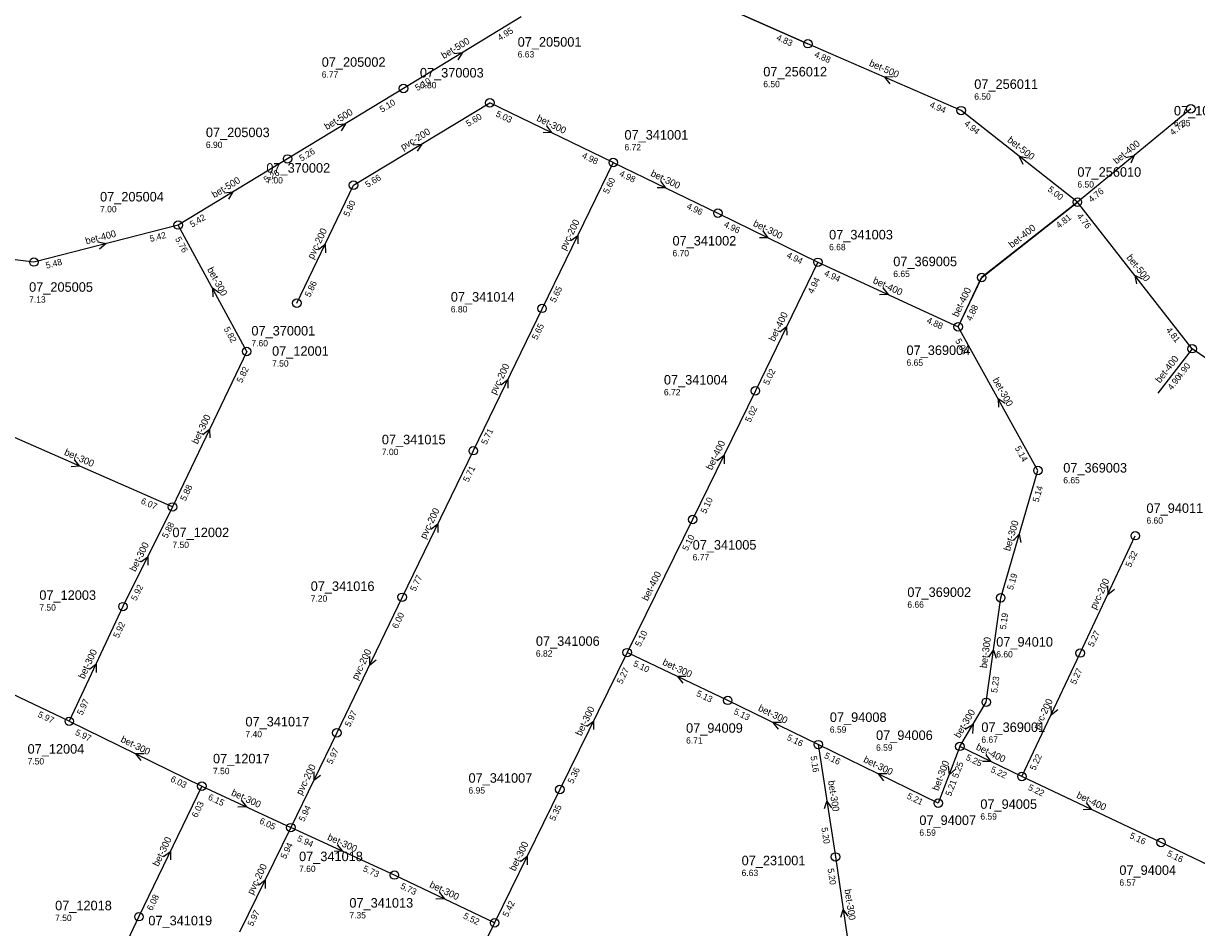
# Model space of a CAD drawing. Header units: metres. Extents: x 163992 to 165429, y 447924 to 449146.
# Tile 18 of 34: x 164883 to 165105, y 448095 to 448266. Entities that reach past the tile are written whole.
import ezdxf

# ---------------------------------------------------------------- set-up
doc = ezdxf.new("R2010")
doc.units = ezdxf.units.M

msp = doc.modelspace()

# ---------------------------------------------------------------- linework, layer by layer
at = {"layer": 'CON_BxH0x0mm', "linetype": 'Continuous'}
for points in [[(165031.501, 448261.841), (165004.539, 448273.811)], [(165082.396, 448231.912), (165064.315, 448217.686)], [(165059.876, 448208.349), (165064.315, 448217.686)]]:
    msp.add_lwpolyline(points, dxfattribs=at)
at = {"layer": 'CON_BxH200x200mm', "linetype": 'Continuous'}
for points in [[(164945.683, 448235.106), (164971.426, 448250.67)], [(164994.744, 448239.403), (164981.286, 448211.837)], [(164934.971, 448212.833), (164945.683, 448235.106)], [(164981.286, 448211.837), (164968.29, 448184.962)], [(164968.29, 448184.962), (164954.868, 448157.274)], [(165082.907, 448146.745), (165093.335, 448168.896)], [(164954.868, 448157.274), (164942.534, 448131.673)], [(165071.932, 448123.422), (165082.907, 448146.745)], [(164942.534, 448131.673), (164933.832, 448113.772)], [(164933.832, 448113.772), (164924.152, 448094.021)]]:
    msp.add_lwpolyline(points, dxfattribs=at)
at = {"layer": 'CON_BxH300x300mm', "linetype": 'Continuous'}
for points in [[(164994.744, 448239.403), (164971.426, 448250.67)], [(164994.744, 448239.403), (165014.501, 448229.832)], [(165014.501, 448229.832), (165033.398, 448220.555)], [(164925.495, 448203.705), (164912.557, 448227.59)], [(165074.954, 448181.231), (165059.876, 448208.349)], [(164925.495, 448203.705), (164911.467, 448174.329)], [(164911.467, 448174.329), (164876.422, 448189.719)], [(165067.916, 448157.164), (165074.954, 448181.231)], [(164911.467, 448174.329), (164902.126, 448155.511)], [(165065.18, 448137.44), (165067.916, 448157.164)], [(164902.126, 448155.511), (164891.976, 448133.844)], [(164891.976, 448133.844), (164854.398, 448151.741)], [(164997.357, 448146.822), (164984.625, 448120.963)], [(165016.352, 448137.798), (164997.357, 448146.822)], [(165033.456, 448129.448), (165016.352, 448137.798)], [(165060.203, 448129.113), (165065.18, 448137.44)], [(164891.976, 448133.844), (164917.03, 448121.587)], [(165056.122, 448118.373), (165033.456, 448129.448)], [(165033.456, 448129.448), (165036.695, 448108.221)], [(165060.203, 448129.113), (165056.122, 448118.373)], [(164917.03, 448121.587), (164905.142, 448096.943)], [(164917.03, 448121.587), (164933.832, 448113.772)], [(164984.625, 448120.963), (164972.33, 448095.766)], [(164953.395, 448104.801), (164933.832, 448113.772)], [(165036.695, 448108.221), (165039.604, 448088.457)], [(164972.33, 448095.766), (164953.395, 448104.801)], [(164905.142, 448096.943), (164895.174, 448075.921)], [(164972.33, 448095.766), (164960.46, 448071.65)]]:
    msp.add_lwpolyline(points, dxfattribs=at)
at = {"layer": 'CON_BxH400x400mm', "linetype": 'Continuous'}
for points in [[(165103.824, 448249.536), (165082.396, 448231.912)], [(165059.876, 448208.349), (165064.361, 448217.687), (165082.396, 448231.912)], [(164912.557, 448227.59), (164885.316, 448220.587)], [(164885.316, 448220.587), (164857.494, 448224.007)], [(165033.398, 448220.555), (165021.57, 448196.258)], [(165033.398, 448220.555), (165059.876, 448208.349)], [(165104.075, 448204.23), (165097.609, 448195.813)], [(165131.16, 448185.758), (165104.075, 448204.23)], [(165021.57, 448196.258), (165009.726, 448171.974)], [(165009.726, 448171.974), (164997.357, 448146.822)], [(165071.932, 448123.422), (165060.203, 448129.113)], [(165098.198, 448110.949), (165071.932, 448123.422)], [(165126.079, 448097.598), (165098.198, 448110.949)]]:
    msp.add_lwpolyline(points, dxfattribs=at)
at = {"layer": 'CON_BxH500x500mm', "linetype": 'Continuous'}
for points in [[(164977.349, 448266.933), (164955.106, 448253.367)], [(165060.446, 448249.198), (165031.501, 448261.841)], [(164955.106, 448253.367), (164933.22, 448240.074)], [(165082.396, 448231.912), (165060.446, 448249.198)], [(164933.22, 448240.074), (164912.557, 448227.59)], [(165104.075, 448204.23), (165082.396, 448231.912)]]:
    msp.add_lwpolyline(points, dxfattribs=at)
at = {"layer": 'CON_BxH600x600mm', "linetype": 'Continuous'}
msp.add_lwpolyline([(164993.31, 448284.998), (165004.539, 448273.812), (165031.501, 448261.841)], dxfattribs=at)
at = {"layer": 'NOD_inspectieput'}
for centre in [(165031.5, 448261.84), (164955.11, 448253.37), (164971.43, 448250.67), (165060.45, 448249.2), (165103.82, 448249.54), (164933.22, 448240.07), (164994.74, 448239.4), (164945.68, 448235.11), (165082.4, 448231.91), (165014.5, 448229.83), (164912.56, 448227.59), (164885.32, 448220.59), (165033.4, 448220.55), (164934.97, 448212.83), (164981.29, 448211.84), (165059.88, 448208.35), (164925.49, 448203.71), (165104.08, 448204.23), (165021.57, 448196.26), (164968.29, 448184.96), (165074.95, 448181.23), (164911.47, 448174.33), (165009.73, 448171.97), (165093.33, 448168.9), (164954.87, 448157.27), (165067.92, 448157.16), (164902.13, 448155.51), (164997.36, 448146.82), (165082.91, 448146.74), (165016.35, 448137.8), (165065.18, 448137.44), (164891.98, 448133.84), (164942.53, 448131.67), (165033.46, 448129.45), (165060.2, 448129.11), (165071.93, 448123.42), (164917.03, 448121.59), (164984.63, 448120.96), (165056.12, 448118.37), (164933.83, 448113.77), (165098.2, 448110.95), (165036.7, 448108.22), (164953.39, 448104.8), (164905.14, 448096.94), (164972.33, 448095.77)]:
    msp.add_circle(centre, 0.8, dxfattribs=at)
at = {"layer": 'NOD_kruisingsput'}
msp.add_circle((165064.32, 448217.69), 0.8, dxfattribs=at)
at = {"layer": 'PIJL'}
for points in [[(164964.62, 448260.01), (164966.23, 448260.15), (164965.37, 448258.79)], [(165047.58, 448255.6), (165045.97, 448255.52), (165047, 448254.28)], [(164942.56, 448246.59), (164944.16, 448246.72), (164943.31, 448245.36)], [(164982.1, 448246.31), (164983.09, 448245.04), (164981.48, 448245.01)], [(164956.95, 448242.76), (164958.55, 448242.89), (164957.69, 448241.53)], [(165073, 448240.23), (165071.42, 448240.55), (165072.11, 448239.1)], [(165091.54, 448240.37), (165093.11, 448240.72), (165092.46, 448239.25)], [(165003.64, 448235.89), (165004.62, 448234.62), (165003.01, 448234.6)], [(164921.28, 448233.7), (164922.89, 448233.83), (164922.03, 448232.47)], [(164986.74, 448224.64), (164988.02, 448225.62), (164988.03, 448224.01)], [(165022.97, 448226.47), (165023.95, 448225.19), (165022.34, 448225.18)], [(164897.36, 448224.43), (164898.94, 448224.09), (164897.72, 448223.03)], [(164939.05, 448222.98), (164940.33, 448223.97), (164940.35, 448222.36)], [(165094.69, 448217.38), (165093.24, 448218.07), (165093.56, 448216.49)], [(164920.34, 448214.72), (164919.03, 448215.65), (164919.08, 448214.04)], [(165045.63, 448215.71), (165046.64, 448214.45), (165045.03, 448214.4)], [(165026.21, 448207.43), (165027.48, 448208.41), (165027.5, 448206.8)], [(164973.51, 448197.42), (164974.79, 448198.4), (164974.81, 448196.79)], [(165068.74, 448193.88), (165067.41, 448194.79), (165067.49, 448193.18)], [(164917.21, 448188.03), (164918.48, 448189.02), (164918.51, 448187.41)], [(165014.37, 448183.14), (165015.65, 448184.12), (165015.66, 448182.51)], [(164892.92, 448183.26), (164893.94, 448182.02), (164892.34, 448181.94)], [(164960.3, 448170.14), (164961.58, 448171.12), (164961.6, 448169.51)], [(165070.34, 448168.02), (165071.43, 448169.2), (165071.72, 448167.61)], [(164905.51, 448163.95), (164906.8, 448164.92), (164906.8, 448163.31)], [(165088.08, 448159.43), (165088.12, 448157.82), (165089.39, 448158.82)], [(164948.68, 448146.08), (164948.7, 448144.47), (164949.97, 448145.46)], [(165065.64, 448145.97), (165066.55, 448147.3), (165067.06, 448145.78)], [(164895.79, 448143.68), (164897.05, 448144.68), (164897.09, 448143.07)], [(165008.46, 448142.34), (165006.85, 448142.31), (165007.85, 448141.04)], [(165077.38, 448136.69), (165077.42, 448135.08), (165078.68, 448136.08)], [(164989.71, 448132.92), (164990.99, 448133.89), (164991, 448132.28)], [(165026.51, 448133.64), (165024.9, 448133.62), (165025.88, 448132.34)], [(165061.22, 448132.34), (165062.69, 448133.28), (165062.56, 448131.54)], [(164906.11, 448127.73), (164904.5, 448127.72), (164905.48, 448126.44)], [(165065.09, 448127.54), (165066.07, 448126.27), (165064.46, 448126.25)], [(164938.17, 448124.33), (164938.18, 448122.72), (164939.46, 448123.7)], [(165046.4, 448123.93), (165044.79, 448123.91), (165045.77, 448122.63)], [(165058, 448125.34), (165058.16, 448123.74), (165059.35, 448124.83)], [(164924.43, 448118.94), (164925.43, 448117.68), (164923.82, 448117.63)], [(165036, 448117.52), (165035.08, 448118.83), (165034.58, 448117.3)], [(165084.07, 448118.45), (165085.07, 448117.19), (165083.46, 448117.15)], [(164942.6, 448110.54), (164943.61, 448109.29), (164942, 448109.23)], [(164909.81, 448108.28), (164911.09, 448109.27), (164911.11, 448107.66)], [(164977.2, 448107.39), (164978.48, 448108.36), (164978.49, 448106.75)], [(164927.71, 448102.92), (164928.99, 448103.9), (164929, 448102.29)], [(164961.87, 448101.55), (164962.86, 448100.28), (164961.25, 448100.25)], [(165039.07, 448097.02), (165038.15, 448098.34), (165037.65, 448096.81)]]:
    msp.add_lwpolyline(points, dxfattribs=at)

# ---------------------------------------------------------------- texts
at = {"layer": 'DMM_BxH200x200mm'}
for rotation, p in [(31.16, (164955.03, 448241.67)), (63.98, (164985.72, 448222.69)), (64.32, (164938.05, 448221.03)), (64.19, (164972.5, 448195.46)), (64.14, (164959.28, 448168.18)), (64.79, (165085.87, 448154.86)), (64.28, (164946.42, 448141.53)), (64.8, (165075.17, 448132.14)), (64.07, (164935.89, 448119.78)), (63.89, (164926.67, 448100.97))]:
    msp.add_text('pvc-200', height=1.3, rotation=rotation, dxfattribs=at).set_placement(p)
at = {"layer": 'DMM_BxH300x300mm'}
for rotation, p in [(-25.79, (164980.14, 448247.33)), (-25.85, (165001.68, 448236.92)), (-26.15, (165021.03, 448227.48)), (-61.56, (164917.98, 448219.22)), (-60.93, (165066.34, 448198.35)), (64.47, (164916.22, 448186.09)), (-23.71, (164890.92, 448184.21)), (73.7, (165069.67, 448165.91)), (63.6, (164904.47, 448162)), (82.1, (165065.27, 448143.83)), (64.9, (164894.79, 448141.74)), (-25.41, (165003.91, 448144.58)), (63.79, (164988.68, 448130.97)), (-26.02, (165021.98, 448135.92)), (59.13, (165060.14, 448130.56)), (-26.07, (164901.58, 448130.01)), (-26.04, (165041.86, 448126.2)), (69.19, (165056.13, 448120.62)), (-81.32, (165035.3, 448122.56)), (-24.94, (164922.47, 448119.93)), (64.25, (164908.81, 448106.31)), (-24.63, (164940.62, 448111.52)), (63.99, (164976.19, 448105.44)), (-25.51, (164959.91, 448102.55)), (-81.63, (165038.4, 448102.05))]:
    msp.add_text('bet-300', height=1.3, rotation=rotation, dxfattribs=at).set_placement(p)
at = {"layer": 'DMM_BxH400x400mm'}
for rotation, p in [(39.44, (165089.8, 448239.01)), (38.26, (165070.03, 448223.17)), (14.42, (164895.21, 448223.94)), (-24.75, (165043.65, 448216.68)), (64.35, (165059.84, 448210.09)), (64.04, (165025.19, 448205.47)), (52.47, (165098.01, 448197.63)), (64, (165013.35, 448181.19)), (63.81, (165001.24, 448156.47)), (-25.88, (165063.12, 448128.58)), (-25.4, (165082.12, 448119.45))]:
    msp.add_text('bet-400', height=1.3, rotation=rotation, dxfattribs=at).set_placement(p)
at = {"layer": 'DMM_BxH500x500mm'}
for rotation, p in [(31.38, (164962.72, 448258.92)), (-23.6, (165042.95, 448257.71)), (31.27, (164940.64, 448245.51)), (-38.22, (165069.05, 448243.43)), (31.14, (164919.38, 448232.64)), (-51.93, (165091.6, 448221.42))]:
    msp.add_text('bet-500', height=1.3, rotation=rotation, dxfattribs=at).set_placement(p)
at = {"layer": 'INV_BxH200x200mm'}
for s, rotation, p in [('5.60', 31.16, (164967.36, 448246.11)), ('5.66', 31.16, (164948.33, 448234.6)), ('5.60', 63.98, (164993.8, 448233.37)), ('5.80', 64.32, (164944.77, 448229.06)), ('5.86', 64.32, (164937.46, 448213.86)), ('5.65', 63.98, (164983.78, 448212.84)), ('5.65', 64.19, (164980.36, 448205.8)), ('5.71', 64.19, (164970.78, 448185.98)), ('5.71', 64.14, (164967.36, 448178.92)), ('5.32', 64.79, (165092.48, 448162.85)), ('5.77', 64.14, (164957.36, 448158.29)), ('6.00', 64.28, (164953.95, 448151.23)), ('5.27', 64.79, (165085.39, 448147.79)), ('5.27', 64.8, (165082.05, 448140.69)), ('5.97', 64.28, (164945.02, 448132.69)), ('5.97', 64.07, (164941.6, 448125.63)), ('5.22', 64.8, (165074.41, 448124.47)), ('5.94', 64.07, (164936.33, 448114.78)), ('5.94', 63.89, (164932.88, 448107.74)), ('5.97', 63.89, (164926.65, 448095.02))]:
    msp.add_text(s, height=1.2, rotation=rotation, dxfattribs=at).set_placement(p)
at = {"layer": 'INV_BxH300x300mm'}
for s, rotation, p in [('5.03', -25.79, (164972.44, 448248.18)), ('4.98', -25.79, (164988.7, 448240.32)), ('4.98', -25.85, (164995.76, 448236.91)), ('4.96', -25.85, (165008.46, 448230.76)), ('4.96', -26.15, (165015.5, 448227.33)), ('5.76', -61.56, (164911.93, 448224.97)), ('4.94', -26.15, (165027.36, 448221.51)), ('5.82', -61.56, (164921.13, 448207.98)), ('5.08', -60.93, (165059.27, 448205.73)), ('5.82', 64.47, (164924.6, 448197.66)), ('5.14', -60.93, (165070.54, 448185.46)), ('5.88', 64.47, (164913.95, 448175.36)), ('5.14', 73.7, (165075.04, 448175.12)), ('6.07', -23.71, (164905.4, 448175.03)), ('5.88', 63.6, (164910.48, 448168.3)), ('5.19', 73.7, (165070.21, 448158.58)), ('5.92', 63.6, (164904.63, 448156.5)), ('5.92', 64.9, (164901.28, 448149.46)), ('5.19', 82.1, (165068.9, 448151.13)), ('5.27', 63.79, (164996.39, 448140.79)), ('5.10', -25.41, (164998.39, 448144.34)), ('5.23', 82.1, (165067.24, 448139.17)), ('5.13', -25.41, (165010.3, 448138.68)), ('5.97', 64.9, (164894.45, 448134.89)), ('5.97', -25.47, (164885.93, 448134.73)), ('5.13', -26.02, (165017.36, 448135.3)), ('5.97', -26.07, (164892.98, 448131.35)), ('5.16', -26.02, (165027.42, 448130.39)), ('5.16', -26.04, (165034.46, 448126.95)), ('5.16', -81.32, (165031.98, 448127.2)), ('5.25', 69.19, (165059.81, 448123.01)), ('6.03', -26.07, (164910.99, 448122.54)), ('5.36', 63.79, (164987.12, 448121.96)), ('5.21', 69.19, (165058.52, 448119.6)), ('6.15', -24.94, (164918.08, 448119.11)), ('5.21', -26.04, (165050.08, 448119.32)), ('6.03', 64.25, (164916.11, 448115.54)), ('5.35', 63.99, (164983.68, 448114.93)), ('6.05', -24.94, (164927.78, 448114.6)), ('5.20', -81.32, (165034.03, 448113.72)), ('5.94', -24.63, (164934.9, 448111.3)), ('5.73', -24.63, (164947.34, 448105.6)), ('5.20', -81.63, (165035.21, 448105.98)), ('5.73', -25.51, (164954.42, 448102.32)), ('6.08', 64.25, (164907.63, 448097.96)), ('5.42', 63.99, (164974.82, 448096.77)), ('5.52', -25.51, (164966.28, 448096.66))]:
    msp.add_text(s, height=1.2, rotation=rotation, dxfattribs=at).set_placement(p)
at = {"layer": 'INV_BxH400x400mm'}
for s, rotation, p in [('4.72', 39.44, (165100.46, 448244.44)), ('4.76', 39.44, (165085.08, 448231.79)), ('4.81', 38.26, (165078.93, 448226.88)), ('5.42', 14.42, (164907.35, 448224.39)), ('5.48', 14.42, (164887.7, 448219.34)), ('4.94', -24.75, (165034.46, 448218.08)), ('4.94', 64.04, (165032.46, 448214.52)), ('4.88', 64.35, (165062.36, 448209.37)), ('4.88', -24.75, (165053.82, 448209.16)), ('4.90', 52.47, (165101.94, 448198.5)), ('5.02', 64.04, (165024.06, 448197.27)), ('4.90', 52.47, (165100.25, 448196.3)), ('5.02', 64, (165020.63, 448190.22)), ('5.10', 64, (165012.22, 448172.98)), ('5.10', 63.81, (165008.76, 448165.94)), ('5.10', 63.81, (164999.85, 448147.82)), ('5.25', -25.88, (165061.22, 448126.62)), ('5.22', -25.88, (165065.89, 448124.35)), ('5.22', -25.4, (165072.97, 448120.94)), ('5.16', -25.4, (165092.15, 448111.83)), ('5.16', -25.59, (165099.22, 448108.46))]:
    msp.add_text(s, height=1.2, rotation=rotation, dxfattribs=at).set_placement(p)
at = {"layer": 'INV_BxH500x500mm'}
for s, rotation, p in [('4.95', 31.38, (164973.3, 448262.36)), ('4.88', -23.6, (165032.61, 448259.39)), ('5.10', 31.38, (164957.75, 448252.87)), ('5.10', 31.27, (164951.05, 448248.8)), ('4.94', -23.6, (165054.37, 448249.89)), ('4.94', -38.22, (165060.9, 448246.55)), ('5.26', 31.27, (164935.86, 448239.57)), ('5.26', 31.14, (164929.15, 448235.51)), ('5.00', -38.22, (165076.69, 448234.11)), ('5.42', 31.14, (164915.2, 448227.08)), ('4.76', -51.93, (165082.21, 448229.23)), ('4.81', -51.93, (165099.06, 448207.72))]:
    msp.add_text(s, height=1.2, rotation=rotation, dxfattribs=at).set_placement(p)
at = {"layer": 'INV_BxH600x600mm'}
msp.add_text('4.83', height=1.2, rotation=-23.94, dxfattribs=at).set_placement((165025.43, 448262.57))
at = {"layer": 'NLV_inspectieput'}
for s, p in [('6.63', (164976.68, 448259.24)), ('6.77', (164939.67, 448255.44)), ('6.80', (164958.21, 448253.42)), ('6.50', (165023.07, 448253.62)), ('6.50', (165062.92, 448251.27)), ('6.35', (165100.63, 448246.25)), ('6.90', (164917.79, 448242.15)), ('6.72', (164996.85, 448241.68)), ('7.00', (164929.21, 448235.44)), ('6.50', (165082.4, 448234.67)), ('7.00', (164897.8, 448230)), ('6.68', (165035.5, 448222.83)), ('6.70', (165005.92, 448221.68)), ('7.13', (164884.4, 448212.94)), ('6.80', (164964.05, 448211.08)), ('7.60', (164926.39, 448204.68)), ('7.50', (164930.29, 448200.85)), ('6.65', (165050.12, 448201)), ('6.72', (165004.3, 448195.42)), ('7.00', (164951.02, 448184.13)), ('6.65', (165079.73, 448178.79)), ('6.60', (165095.44, 448171.17)), ('7.50', (164911.47, 448166.59)), ('6.77', (165009.73, 448164.23)), ('7.20', (164937.59, 448156.44)), ('7.50', (164886.33, 448154.75)), ('6.66', (165050.28, 448155.3)), ('6.82', (164980.12, 448146.06)), ('6.60', (165067.07, 448145.91)), ('6.59', (165035.64, 448131.68)), ('7.40', (164925.26, 448130.84)), ('6.71', (165008.49, 448129.64)), ('6.67', (165064.26, 448129.79)), ('6.59', (165044.37, 448128.28)), ('7.50', (164884.11, 448125.69)), ('7.50', (164919.13, 448123.86)), ('6.95', (164967.39, 448120.2)), ('6.59', (165064.07, 448115.27)), ('6.59', (165052.55, 448112.22)), ('7.60', (164935.39, 448105.39)), ('6.63', (165018.98, 448104.61)), ('6.57', (165090.33, 448102.79)), ('7.50', (164889.31, 448096.11)), ('7.35', (164944.89, 448096.61))]:
    msp.add_text(s, height=1.2, dxfattribs=at).set_placement(p)
at = {"layer": 'NLV_kruisingsput'}
msp.add_text('6.65', height=1.2, dxfattribs=at).set_placement((165047.62, 448217.77))
at = {"layer": 'NNR_inspectieput'}
for s, p in [('07_205001', (164976.68, 448261.28)), ('07_205002', (164939.67, 448257.48)), ('07_370003', (164958.21, 448255.46)), ('07_256012', (165023.07, 448255.66)), ('07_256011', (165062.92, 448253.31)), ('07_104001', (165100.63, 448248.29)), ('07_205003', (164917.79, 448244.19)), ('07_341001', (164996.85, 448243.72)), ('07_370002', (164929.21, 448237.48)), ('07_256010', (165082.4, 448236.71)), ('07_205004', (164897.8, 448232.04)), ('07_341002', (165005.92, 448223.72)), ('07_341003', (165035.5, 448224.87)), ('07_205005', (164884.4, 448214.98)), ('07_341014', (164964.05, 448213.12)), ('07_370001', (164926.39, 448206.72)), ('07_12001', (164930.29, 448202.89)), ('07_369004', (165050.12, 448203.04)), ('07_341004', (165004.3, 448197.46)), ('07_341015', (164951.02, 448186.17)), ('07_369003', (165079.73, 448180.83)), ('07_94011', (165095.44, 448173.21)), ('07_12002', (164911.47, 448168.63)), ('07_341005', (165009.73, 448166.27)), ('07_341016', (164937.59, 448158.48)), ('07_369002', (165050.28, 448157.34)), ('07_12003', (164886.33, 448156.79)), ('07_341006', (164980.12, 448148.1)), ('07_94010', (165067.07, 448147.95)), ('07_341017', (164925.26, 448132.88)), ('07_94008', (165035.64, 448133.72)), ('07_94009', (165008.49, 448131.68)), ('07_369001', (165064.26, 448131.83)), ('07_94006', (165044.37, 448130.32)), ('07_12004', (164884.11, 448127.73)), ('07_12017', (164919.13, 448125.9)), ('07_341007', (164967.39, 448122.24)), ('07_94005', (165064.07, 448117.31)), ('07_94007', (165052.55, 448114.26)), ('07_341018', (164935.39, 448107.43)), ('07_231001', (165018.98, 448106.65)), ('07_94004', (165090.33, 448104.83)), ('07_12018', (164889.31, 448098.15)), ('07_341013', (164944.89, 448098.65)), ('07_341019', (164906.92, 448095.3))]:
    msp.add_text(s, height=1.8, dxfattribs=at).set_placement(p)
at = {"layer": 'NNR_kruisingsput'}
msp.add_text('07_369005', height=1.8, dxfattribs=at).set_placement((165047.62, 448219.81))

doc.saveas('drawing.dxf')
